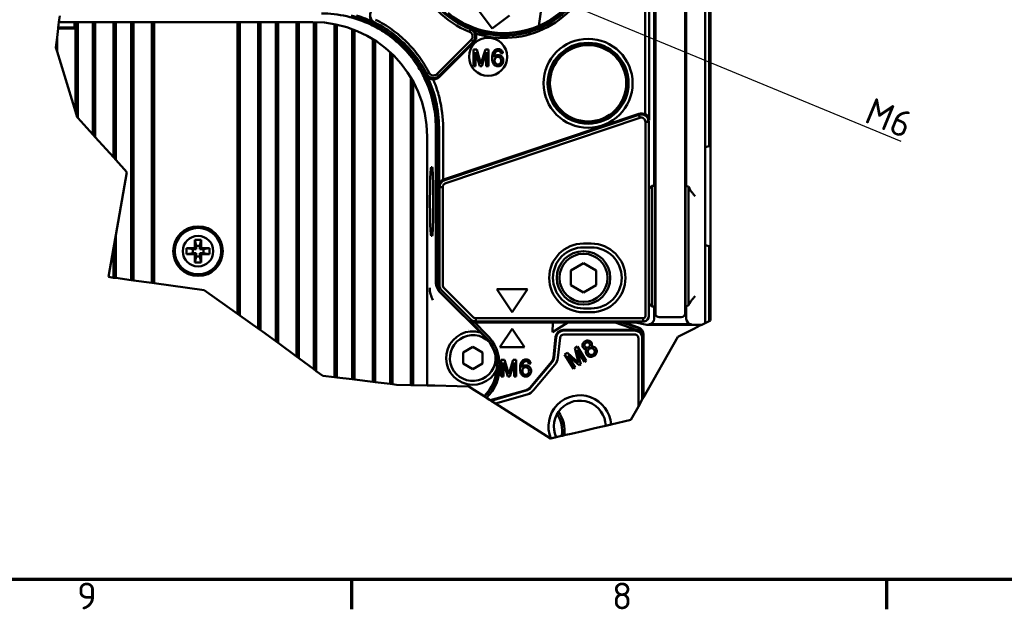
# Model space of a CAD drawing. Header units: millimetres. Extents: x 0 to 5104, y -184 to 1188.
# Tile 10 of 221: x 474 to 732, y 32 to 187. Entities that reach past the tile are written whole.
import ezdxf

# ---------------------------------------------------------------- set-up
doc = ezdxf.new("R2010")
doc.units = ezdxf.units.MM
doc.header["$LTSCALE"] = 2
doc.layers.get('0').update_dxf_attribs({"lineweight": 25})
for name, color, linetype, lineweight in [('Bemaßung (ISO)', 7, 'Continuous', 25), ('Bruchlinie (ISO)', 7, 'Continuous', 50), ('Rahmen (ISO)', 7, 'Continuous', 70), ('Sichtbar (ISO)', 7, 'Continuous', 50)]:
    doc.layers.add(name, color=color, linetype=linetype, lineweight=lineweight)
doc.styles.add('Notiztext (DIN)', font='isocpeur.ttf')
doc.dimstyles.new('Standard (DIN)', dxfattribs={"dimscale": 2, "dimtxt": 3.5, "dimasz": 2.5, "dimexe": 2, "dimexo": 0.5, "dimgap": 0.5, "dimtad": 1, "dimrnd": 1e-08, "dimtxsty": 'Notiztext (DIN)', "dimcen": 0.09, "dimdle": 10, "dimclrd": 256, "dimclre": 256, "dimclrt": 256, "dimadec": 0, "dimazin": 0, "dimtfac": 1, "dimtmove": 0, "dimatfit": 3, "dimfxl": 1, "dimtolj": 1, "dimtzin": 0, "dimlwd": -1, "dimlwe": -1, "dimarcsym": 0})

# ---------------------------------------------------------------- blocks, each defined once
blk = doc.blocks.new('Ränder Vorgaberahmen')
at = {"layer": 'Rahmen (ISO)'}
for p, q in [((280.33, 20), (280.33, 16.1)), ((350.42, 20), (350.42, 16.1))]:
    blk.add_line(p, q, dxfattribs=at)
at = {"layer": 'Rahmen (ISO)', "flags": 128}
blk.add_lwpolyline([(20, 20), (20, 574), (821, 574), (821, 20), (20, 20)], dxfattribs=at)
at = {"layer": 'Rahmen (ISO)', "char_height": 3.5, "attachment_point": 7, "style": 'Notiztext (DIN)'}
for s, insert in [('9', (244.37, 16.1)), ('8', (314.45, 16.1))]:
    blk.add_mtext(s, dxfattribs=dict(at, insert=insert))
blk = doc.blocks.new('*D45')
at = {"layer": 'Bemaßung (ISO)', "transparency": 16777216}
for p, q in [((599.28, 198.31), (599.64, 198.31)), ((599.46, 198.13), (599.46, 198.49)), ((704.65, 154.8), (609.25, 194.26))]:
    blk.add_line(p, q, dxfattribs=at)
blk.add_solid([(609.57, 195.03), (608.93, 193.49), (604.63, 196.17)], dxfattribs=at)
at = {"layer": 'Defpoints', "color": 0, "transparency": 16777216}
for p in [(594.28, 200.45), (604.63, 196.17)]:
    blk.add_point(p, dxfattribs=at)
at = {"layer": 'Bemaßung (ISO)', "transparency": 16777216, "insert": (693.2, 168.2), "char_height": 7, "attachment_point": 1, "rotation": 337.5286, "style": 'Notiztext (DIN)'}
blk.add_mtext('\\A1; \\fISOCPEUR|b0|i0;{\\H7.0000;M6}', dxfattribs=at)

msp = doc.modelspace()

# ---------------------------------------------------------------- linework, layer by layer
at = {"layer": 'Bruchlinie (ISO)'}
for p, q in [((483.805, 184.654), (483.983, 186.11)), ((483.983, 186.11), (484.056, 186.7)), ((484.178, 187.7), (484.056, 186.7)), ((483.489, 182.065), (483.78, 184.444)), ((483.78, 184.444), (483.793, 184.549)), ((483.793, 184.549), (483.805, 184.654)), ((483.164, 179.41), (483.489, 182.065)), ((483.489, 178.351), (483.164, 179.41)), ((488.289, 162.685), (483.489, 178.351)), ((488.759, 161.15), (488.289, 162.685)), ((488.889, 161.007), (488.759, 161.15)), ((492.889, 156.607), (488.889, 161.007)), ((493.489, 155.947), (492.889, 156.607)), ((498.289, 150.668), (493.489, 155.947)), ((498.889, 150.008), (498.289, 150.668)), ((501.809, 146.796), (498.889, 150.008)), ((498.889, 130.224), (501.809, 146.796)), ((498.289, 126.818), (498.889, 130.224)), ((496.964, 119.298), (498.289, 126.818)), ((498.289, 119.115), (496.964, 119.298)), ((498.889, 119.032), (498.289, 119.115)), ((502.889, 118.48), (498.889, 119.032)), ((503.489, 118.397), (502.889, 118.48)), ((508.289, 117.735), (503.489, 118.397)), ((508.889, 117.652), (508.289, 117.735)), ((521.99, 115.844), (508.889, 117.652)), ((530.798, 109.609), (521.99, 115.844)), ((531.398, 109.184), (530.798, 109.609)), ((536.198, 105.787), (531.398, 109.184)), ((536.798, 105.362), (536.198, 105.787)), ((646.461, 103.819), (650.464, 105.811)), ((651.107, 106.131), (650.464, 105.811)), ((651.926, 106.539), (651.107, 106.131)), ((652.436, 106.792), (651.926, 106.539)), ((653.319, 107.232), (652.436, 106.792)), ((654.319, 107.73), (653.319, 107.232)), ((654.719, 107.929), (654.319, 107.73)), ((537.346, 104.974), (536.798, 105.362)), ((540.798, 102.439), (537.346, 104.974)), ((646.094, 103.636), (637.138, 87.744)), ((646.461, 103.819), (646.094, 103.636)), ((541.398, 101.998), (540.798, 102.439)), ((546.198, 98.473), (541.398, 101.998)), ((546.798, 98.032), (546.198, 98.473)), ((550.798, 95.095), (546.798, 98.032)), ((551.398, 94.654), (550.798, 95.095)), ((553.09, 93.411), (551.398, 94.654)), ((556.198, 93.035), (553.09, 93.411)), ((556.798, 92.962), (556.198, 93.035)), ((560.798, 92.478), (556.798, 92.962)), ((561.398, 92.405), (560.798, 92.478)), ((566.198, 91.824), (561.398, 92.405)), ((566.798, 91.751), (566.198, 91.824)), ((570.798, 91.267), (566.798, 91.751)), ((571.398, 91.194), (570.798, 91.267)), ((572.394, 91.073), (571.398, 91.194)), ((576.198, 90.975), (572.394, 91.073)), ((576.798, 90.96), (576.198, 90.975)), ((580.464, 90.865), (576.798, 90.96)), ((581.035, 90.85), (580.464, 90.865)), ((581.035, 90.85), (582.434, 90.814)), ((588.34, 90.662), (582.434, 90.814)), ((591.334, 90.584), (588.34, 90.662)), ((592.846, 89.623), (591.334, 90.584)), ((595.363, 88.023), (592.846, 89.623)), ((637.138, 87.744), (636.813, 87.168)), ((597.003, 86.981), (596.025, 87.602)), ((597.184, 86.866), (597.003, 86.981)), ((598.332, 86.137), (597.184, 86.866)), ((612.761, 76.966), (598.332, 86.137)), ((635.796, 85.363), (633.797, 81.817)), ((636.813, 87.168), (635.796, 85.363)), ((624.363, 79.641), (626.362, 80.102)), ((627.241, 80.305), (626.362, 80.102)), ((633.797, 81.817), (628.627, 80.625)), ((615.68, 77.639), (614.241, 77.307)), ((616.375, 77.799), (616.338, 77.791)), ((616.773, 77.891), (616.375, 77.799)), ((616.773, 77.891), (618.187, 78.217)), ((621.271, 78.928), (618.187, 78.217)), ((622.978, 79.322), (621.271, 78.928)), ((624.363, 79.641), (622.978, 79.322)), ((612.855, 76.988), (612.761, 76.966))]:
    msp.add_line(p, q, dxfattribs=at)
for points, weights in [([(595.497, 87.938), (595.429, 87.981), (595.363, 88.023)], [1, 1.00002541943, 1]), ([(596.025, 87.602), (595.754, 87.775), (595.497, 87.938)], [1, 1.00037365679, 1]), ([(628.627, 80.625), (627.869, 80.45), (627.241, 80.305)], [1, 1.00452697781, 1]), ([(616.338, 77.791), (615.996, 77.712), (615.68, 77.639)], [1, 1.00095940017, 1]), ([(614.241, 77.307), (613.613, 77.163), (612.855, 76.988)], [1, 1.00452697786, 1])]:
    msp.add_rational_spline(points, weights, degree=2, dxfattribs=at)
at = {"layer": 'Sichtbar (ISO)'}
for p, q in [((654.719, 258.365), (654.719, 107.929)), ((640.241, 240.776), (640.241, 112.768)), ((648.041, 112.768), (648.041, 240.776)), ((653.319, 111.527), (653.319, 240.353)), ((609.701, 185.115), (615.23, 223.967)), ((639.918, 143.22), (639.918, 207.344)), ((648.341, 207.568), (648.341, 143.196)), ((638.607, 203.952), (638.607, 160.373)), ((637.555, 161.925), (637.555, 202.374)), ((654.319, 193.012), (654.319, 157.518)), ((597.486, 184.451), (594.089, 188.975)), ((483.983, 186.11), (550.483, 186.11)), ((488.079, 186.11), (488.079, 184.654)), ((488.289, 186.11), (488.289, 184.444)), ((488.889, 161.007), (488.889, 186.11)), ((492.889, 186.11), (492.889, 156.607)), ((493.489, 186.11), (493.489, 155.947)), ((498.289, 150.668), (498.289, 186.11)), ((498.889, 150.008), (498.889, 186.11)), ((502.889, 186.11), (502.889, 118.48)), ((503.489, 186.11), (503.489, 118.397)), ((508.289, 186.11), (508.289, 117.735)), ((508.889, 186.11), (508.889, 117.652)), ((530.798, 109.609), (530.798, 186.11)), ((531.398, 109.184), (531.398, 186.11)), ((536.198, 186.11), (536.198, 105.787)), ((536.798, 186.11), (536.798, 105.362)), ((540.798, 102.439), (540.798, 186.11)), ((541.398, 101.998), (541.398, 186.11)), ((546.198, 186.11), (546.198, 98.473)), ((546.798, 186.11), (546.798, 98.032)), ((550.798, 95.095), (550.798, 186.109)), ((551.398, 94.654), (551.398, 186.097)), ((602.009, 187.848), (597.486, 184.451)), ((488.289, 184.444), (483.78, 184.444)), ((483.793, 184.549), (488.184, 184.549)), ((488.079, 184.654), (483.805, 184.654)), ((488.184, 184.549), (488.079, 184.654)), ((488.184, 184.549), (488.289, 184.444)), ((488.289, 162.685), (488.289, 184.444)), ((556.198, 185.561), (556.198, 93.035)), ((556.798, 185.438), (556.798, 92.962)), ((560.798, 92.478), (560.798, 184.282)), ((561.398, 92.405), (561.398, 184.055)), ((591.786, 184.226), (591.52, 183.562)), ((483.489, 182.065), (483.489, 178.351)), ((566.198, 181.665), (566.198, 91.824)), ((566.798, 181.286), (566.798, 91.751)), ((583.003, 172.483), (591.978, 181.458)), ((592.476, 180.96), (583.5, 171.985)), ((583.563, 171.696), (592.728, 180.861)), ((591.978, 181.458), (592.476, 180.96)), ((570.798, 91.267), (570.798, 178.183)), ((592.571, 174.531), (592.571, 178.931)), ((592.571, 178.931), (593.447, 178.931)), ((594.274, 174.531), (593.13, 178.214)), ((593.13, 178.214), (593.13, 174.531)), ((593.447, 178.931), (594.525, 175.165)), ((594.525, 175.165), (595.722, 178.931)), ((595.946, 178.214), (594.798, 174.531)), ((595.722, 178.931), (596.505, 178.931)), ((595.946, 174.531), (595.946, 178.214)), ((596.505, 178.931), (596.505, 174.531)), ((571.398, 91.194), (571.398, 177.615)), ((600.315, 177.932), (599.779, 177.888)), ((593.13, 174.531), (592.571, 174.531)), ((594.798, 174.531), (594.274, 174.531)), ((596.505, 174.531), (595.946, 174.531)), ((576.198, 171.549), (576.198, 90.975)), ((576.798, 170.501), (576.798, 90.96)), ((580.958, 172.827), (580.321, 172.502)), ((583.003, 172.483), (583.5, 171.985)), ((635.941, 162.085), (584.976, 144.905)), ((585.044, 144.686), (635.873, 161.821)), ((636.141, 161.027), (585.312, 143.892)), ((635.873, 161.821), (636.141, 161.027)), ((582.724, 118.028), (582.724, 158.388)), ((583.191, 116.837), (583.191, 158.336)), ((583.568, 143.166), (583.568, 158.477)), ((584.621, 158.477), (584.621, 144.744)), ((637.643, 109.034), (637.643, 159.926)), ((638.492, 159.926), (637.643, 159.926)), ((638.492, 159.926), (638.492, 109.034)), ((654.319, 155.589), (654.319, 157.518)), ((580.464, 156.129), (580.464, 90.865)), ((654.319, 155.589), (654.319, 153.596)), ((653.319, 153.297), (654.319, 153.566)), ((654.319, 153.578), (654.319, 153.596)), ((654.319, 153.566), (654.319, 153.578)), ((581.749, 148.065), (581.505, 148.065)), ((583.683, 117.165), (583.683, 142.796)), ((584.533, 142.796), (583.683, 142.796)), ((584.533, 142.796), (584.533, 117.165)), ((639.341, 143.221), (638.602, 142.482)), ((639.341, 143.221), (639.918, 143.22)), ((639.341, 143.221), (639.341, 142.482)), ((639.341, 140.484), (639.341, 142.482)), ((640.141, 142.996), (639.918, 143.22)), ((640.141, 141.683), (640.141, 142.996)), ((648.341, 143.196), (648.141, 142.996)), ((648.141, 142.996), (648.141, 141.683)), ((648.341, 143.196), (648.941, 142.897)), ((648.941, 142.482), (648.941, 142.897)), ((648.941, 142.897), (649.218, 142.482)), ((648.941, 142.482), (648.941, 140.484)), ((638.503, 114.28), (638.503, 140.484)), ((639.341, 140.484), (639.341, 114.28)), ((640.141, 141.683), (640.141, 140.484)), ((640.141, 114.28), (640.141, 140.484)), ((648.141, 140.484), (648.141, 141.683)), ((648.141, 140.484), (648.141, 114.28)), ((648.941, 114.28), (648.941, 140.484)), ((498.889, 119.032), (498.889, 130.224)), ((519.619, 129.065), (519.901, 127.465)), ((519.619, 129.065), (521.219, 129.065)), ((519.619, 126.865), (519.619, 129.065)), ((521.219, 129.065), (520.937, 127.465)), ((521.219, 129.065), (521.219, 126.865)), ((581.505, 130.065), (581.749, 130.065)), ((498.289, 119.115), (498.289, 126.818)), ((517.419, 126.865), (519.619, 126.865)), ((517.419, 126.865), (519.019, 126.583)), ((517.419, 125.265), (517.419, 126.865)), ((519.901, 126.583), (519.019, 126.583)), ((519.019, 126.583), (519.019, 125.547)), ((519.901, 126.583), (519.619, 126.865)), ((519.901, 127.465), (520.937, 127.465)), ((519.901, 126.583), (519.901, 127.465)), ((520.937, 127.465), (520.937, 126.583)), ((521.219, 126.865), (520.937, 126.583)), ((521.819, 126.583), (520.937, 126.583)), ((521.219, 126.865), (523.419, 126.865)), ((523.419, 126.865), (521.819, 126.583)), ((521.819, 125.547), (521.819, 126.583)), ((523.419, 126.865), (523.419, 125.265)), ((621.419, 128.065), (623.419, 128.065)), ((623.419, 127.065), (621.419, 127.065)), ((653.319, 127.658), (654.319, 127.39)), ((654.319, 127.377), (654.319, 127.39)), ((654.319, 127.36), (654.319, 127.377)), ((654.319, 125.367), (654.319, 127.36)), ((517.419, 125.265), (519.019, 125.547)), ((519.619, 125.265), (517.419, 125.265)), ((519.019, 125.547), (519.901, 125.547)), ((519.619, 125.265), (519.901, 125.547)), ((519.619, 123.065), (519.619, 125.265)), ((519.619, 123.065), (519.901, 124.665)), ((519.901, 124.665), (519.901, 125.547)), ((520.937, 124.665), (519.901, 124.665)), ((520.937, 125.547), (520.937, 124.665)), ((520.937, 125.547), (521.819, 125.547)), ((520.937, 125.547), (521.219, 125.265)), ((521.219, 123.065), (520.937, 124.665)), ((521.219, 125.265), (521.219, 123.065)), ((523.419, 125.265), (521.219, 125.265)), ((523.419, 125.265), (521.819, 125.547)), ((654.319, 123.438), (654.319, 125.367)), ((521.219, 123.065), (519.619, 123.065)), ((618.119, 120.97), (621.419, 122.876)), ((621.419, 122.876), (624.719, 120.97)), ((654.319, 123.438), (654.319, 107.73)), ((618.119, 117.16), (618.119, 120.97)), ((624.719, 120.97), (624.719, 117.16)), ((584.869, 116.353), (592.406, 108.822)), ((606.719, 116.104), (598.719, 116.104)), ((598.719, 116.104), (602.719, 110.104)), ((602.719, 110.104), (606.719, 116.104)), ((621.419, 115.255), (618.119, 117.16)), ((624.719, 117.16), (621.419, 115.255)), ((591.231, 107.975), (583.776, 115.424)), ((589.558, 109.538), (583.895, 115.201)), ((591.806, 108.221), (584.269, 115.752)), ((639.341, 112.283), (639.341, 114.28)), ((640.141, 114.28), (640.141, 113.082)), ((648.141, 113.082), (648.141, 114.28)), ((648.941, 114.28), (648.941, 112.283)), ((621.419, 111.065), (623.419, 111.065)), ((639.341, 111.544), (638.602, 112.283)), ((639.341, 112.283), (639.341, 111.544)), ((639.918, 111.544), (639.341, 111.544)), ((639.918, 111.544), (640.141, 111.768)), ((639.918, 108.322), (639.918, 111.544)), ((640.141, 111.768), (640.141, 113.082)), ((640.241, 109.768), (640.241, 112.768)), ((648.041, 112.768), (648.041, 109.768)), ((648.141, 113.082), (648.141, 111.768)), ((648.141, 111.768), (648.341, 111.568)), ((648.941, 111.868), (648.341, 111.568)), ((648.341, 108.323), (648.341, 111.568)), ((649.218, 112.283), (648.941, 111.868)), ((648.941, 111.868), (648.941, 112.283)), ((653.319, 107.528), (653.319, 111.527)), ((593.219, 108.486), (637.094, 108.486)), ((593.219, 107.635), (593.219, 108.486)), ((623.419, 110.065), (621.419, 110.065)), ((637.094, 107.635), (637.094, 108.486)), ((647.041, 108.768), (641.241, 108.768)), ((595.495, 103.72), (591.317, 107.894)), ((595.603, 103.828), (591.892, 107.537)), ((592.903, 107.39), (592.646, 107.39)), ((613.353, 107.39), (592.903, 107.39)), ((592.903, 107.39), (596.035, 104.26)), ((637.094, 107.635), (593.219, 107.635)), ((617.326, 107.39), (613.278, 104.86)), ((613.278, 104.86), (613.353, 107.39)), ((617.326, 107.39), (613.353, 107.39)), ((629.73, 107.39), (617.326, 107.39)), ((635.444, 105.386), (629.73, 107.39)), ((635.072, 107.39), (629.73, 107.39)), ((631.575, 107.39), (635.646, 105.962)), ((632.039, 107.39), (635.8, 106.071)), ((637.977, 106.792), (635.072, 107.39)), ((652.436, 106.792), (637.977, 106.792)), ((638.518, 106.923), (649.741, 106.923)), ((653.319, 107.232), (653.319, 107.528)), ((591.398, 105.455), (591.398, 105.455)), ((602.719, 105.744), (599.466, 100.865)), ((605.971, 100.865), (602.719, 105.744)), ((614.107, 103.63), (613.537, 98.208)), ((613.697, 98.191), (614.252, 103.469)), ((615.264, 103.363), (614.709, 98.085)), ((634.974, 105.42), (616.096, 105.42)), ((616.24, 105.26), (634.813, 105.26)), ((634.813, 104.242), (616.24, 104.242)), ((635.796, 85.363), (635.796, 103.26)), ((636.813, 103.26), (636.813, 87.168)), ((636.984, 104.075), (636.984, 103.431)), ((637.138, 104.184), (637.138, 87.744)), ((589.919, 99.508), (592.419, 100.952)), ((592.419, 100.952), (594.919, 99.508)), ((599.466, 100.865), (605.971, 100.865)), ((619.807, 101.079), (619.143, 100.664)), ((619.143, 100.664), (620.124, 96.836)), ((622.138, 97.348), (619.807, 101.079)), ((589.919, 96.622), (589.919, 99.508)), ((594.919, 99.508), (594.919, 96.622)), ((617.214, 99.458), (616.471, 98.994)), ((616.471, 98.994), (618.803, 95.263)), ((620.124, 96.836), (617.214, 99.458)), ((617.325, 98.682), (620.247, 96.165)), ((619.276, 95.559), (617.325, 98.682)), ((619.713, 100.175), (621.665, 97.051)), ((620.691, 96.443), (619.713, 100.175)), ((592.419, 95.178), (589.919, 96.622)), ((594.919, 96.622), (592.419, 95.178)), ((599.865, 97.599), (599.865, 93.199)), ((600.741, 97.599), (599.865, 97.599)), ((600.424, 96.882), (601.568, 93.199)), ((600.424, 93.199), (600.424, 96.882)), ((601.819, 93.833), (600.741, 97.599)), ((603.016, 97.599), (601.819, 93.833)), ((602.092, 93.199), (603.24, 96.882)), ((603.799, 97.599), (603.016, 97.599)), ((603.24, 96.882), (603.24, 93.199)), ((603.799, 93.199), (603.799, 97.599)), ((607.072, 96.556), (607.609, 96.6)), ((607.433, 90.357), (613.042, 97.042)), ((607.556, 90.254), (613.165, 96.938)), ((613.945, 96.284), (608.336, 89.6)), ((618.803, 95.263), (619.276, 95.559)), ((620.247, 96.165), (620.691, 96.443)), ((621.665, 97.051), (622.138, 97.348)), ((599.865, 93.199), (600.424, 93.199)), ((601.568, 93.199), (602.092, 93.199)), ((603.24, 93.199), (603.799, 93.199)), ((597.003, 86.981), (606.37, 89.667)), ((597.184, 86.866), (606.415, 89.513)), ((606.695, 88.535), (598.332, 86.137))]:
    msp.add_line(p, q, dxfattribs=at)
for centre, radius in [((596.425, 176.998), 5), ((622.619, 170.065), 11.657), ((622.619, 170.065), 10.605), ((622.619, 170.065), 10.49), ((622.619, 170.065), 10), ((520.419, 126.065), 6.5), ((520.419, 126.065), 6.073), ((520.419, 126.065), 4), ((621.419, 119.065), 7), ((621.419, 119.065), 6.3)]:
    msp.add_circle(centre, radius, dxfattribs=at)
for centre, radius, start, end in [((600.586, 206.232), 23, 293.34911, 50.45115), ((600.586, 206.232), 23.5, 249.22094, 20.77906), ((600.586, 206.232), 23.7, 249.01298, 346.73393), ((600.586, 206.232), 24.3, 252.08714, 343.67042), ((600.586, 206.232), 24.415, 201.09458, 248.20431), ((600.586, 206.232), 23.7, 201.09458, 248.20431), ((600.586, 206.232), 23.5, 200.77906, 249.22094), ((600.586, 206.232), 23, 230.45115, 293.34911), ((600.586, 206.232), 23.7, 248.20431, 249.01298), ((593.668, 188), 4, 249.22094, 280.90454), ((600.586, 206.232), 25, 252.46114, 252.46195), ((621.419, 119.065), 9, 90, 270), ((621.419, 119.065), 8, 90, 270), ((623.419, 119.065), 9, 270, 90), ((623.419, 119.065), 8, 270, 90), ((641.241, 109.768), 1, 180, 270), ((647.041, 109.768), 1, 270, 0), ((592.419, 98.065), 7.001, 73.14951, 333.30783), ((592.419, 98.065), 6, 43.72247, 5.00266), ((587.717, 95.936), 11.003, 314.01907, 45.02183), ((587.717, 95.936), 11.157, 314.20898, 45.02183), ((587.717, 95.936), 11.768, 314.91346, 45.02183), ((634.998, 104.106), 1.356, 63.41444, 70.77273), ((611.382, 98.435), 2.168, 320, 354), ((611.382, 98.435), 2.328, 320, 354), ((611.382, 98.435), 3.346, 320, 354), ((605.773, 91.751), 2.168, 286, 320), ((605.773, 91.751), 2.328, 286, 320), ((605.773, 91.751), 3.346, 286, 320), ((620.444, 80.094), 8.2, 3.71083, 202.25925), ((620.444, 80.094), 6.8, 1.77889, 204.19118), ((608.419, 79.065), 7.4, 348.89082, 35.21513), ((608.419, 79.065), 8.021, 350.85966, 37.13131), ((608.419, 79.065), 8.056, 350.96064, 37.21494)]:
    msp.add_arc(centre, radius, start, end, dxfattribs=at)
for centre, major_axis, ratio, start_param, end_param in [((550.446, 156.092), (-21.239, -21.239), 0.9987828, 2.3568035, 3.9263818), ((554.833, 161.231), (23.659, -16.995), 0.9381291, 1.7416891, 1.9122341), ((636.552, 160.148), (0.509, 1.979), 0.9785797, 6.0158366, 6.8502324), ((636.5, 159.944), (1.669, 1.586), 0.8115144, 5.6263079, 6.672714), ((581.505, 139.065), (0, 9), 0.0349208, 0, 3.1415927), ((581.749, 139.065), (0, 9), 0.0349208, 3.1415927, 6.2831853), ((585.676, 142.811), (1.7, -1.485), 0.8390596, 2.7275513, 3.7739575), ((585.623, 142.98), (-0.603, 1.939), 0.9847996, 0.0230847, 0.2183235), ((638.607, 140.484), (0, 2), 0.0524078, 0.0523599, 1.5707963), ((649.214, 140.484), (0, 2), 0.0349208, 5.9527766, 6.2308254), ((585.194, 116.841), (-1.668, -1.111), 0.9980229, 5.6963301, 6.480815), ((585.682, 117.166), (-1.107, 1.665), 0.9996391, 0.9846305, 1.7695753), ((585.427, 117.06), (0.384, -0.932), 0.8662797, 4.2641168, 5.1658878), ((638.607, 114.28), (0, 2), 0.0524078, 1.5707963, 3.0892328), ((649.214, 114.28), (0, 2), 0.0349208, 3.1939525, 3.4720014), ((593.115, 109.379), (0.935, -0.38), 0.8647281, 4.2536623, 5.1559966), ((592.65, 109.39), (-1.843, -0.789), 0.9977948, 0.3804147, 1.1653941), ((635.137, 104.184), (-1.632, -1.157), 0.9997712, 2.5249309, 3.7582544), ((638.516, 108.324), (1.255, -0.627), 0.9982883, 5.1764476, 6.745874), ((649.742, 108.324), (-1.121, -0.841), 0.9990488, 5.6402262, 7.210109), ((616.096, 103.42), (-1.339, 1.487), 0.9997243, 5.5502841, 7.0160865), ((634.973, 103.42), (1.415, 1.415), 0.9996955, 0.4646009, 0.7852459), ((634.949, 103.395), (1.88, 0.798), 0.9756194, 5.8905624, 6.2193706)]:
    msp.add_ellipse(centre, major_axis=major_axis, ratio=ratio, start_param=start_param, end_param=end_param, dxfattribs=at)
for points, knots in [([(582.724, 158.388), (582.724, 160.618), (582.475, 162.841), (581.49, 167.191), (580.757, 169.304), (579.157, 172.654), (578.419, 173.944), (576.518, 176.759), (575.298, 178.238), (572.592, 180.944), (571.112, 182.164), (568.297, 184.065), (567.008, 184.803), (563.658, 186.403), (561.545, 187.136), (557.195, 188.122), (554.972, 188.37), (552.742, 188.37)], [0, 0, 0, 0, 0.3344992, 0.3344992, 0.6689698, 0.6689698, 0.8915104, 0.8915104, 1.1785811, 1.1785811, 1.4656518, 1.4656518, 1.6881924, 1.6881924, 2.0226629, 2.0226629, 2.3571622, 2.3571622, 2.3571622, 2.3571622]), ([(566.609, 186.085), (566.337, 186.228), (566.09, 186.432), (565.901, 186.685), (565.713, 186.939), (565.566, 187.349), (565.531, 187.562), (565.491, 187.808), (565.485, 188.133), (565.603, 188.495), (565.689, 188.761), (565.844, 189.047), (566.092, 189.295)], [0.00000146, 0.00000146, 0.00000146, 0.00000146, 0.25, 0.25, 0.25, 0.5, 0.5, 0.5, 0.78834762, 0.78834762, 0.78834762, 0.99999999, 0.99999999, 0.99999999, 0.99999999]), ([(560.564, 187.837), (563.792, 186.987), (566.863, 185.6), (572.42, 181.905), (574.889, 179.609), (578.956, 174.305), (580.534, 171.329), (582.663, 165), (583.205, 161.675), (583.191, 158.336)], [0.0000156, 0.0000156, 0.0000156, 0.0000156, 0.5006802, 0.5006802, 1.0011621, 1.0011621, 1.5009677, 1.5009677, 2.0007323, 2.0007323, 2.0007323, 2.0007323]), ([(565.462, 187.652), (565.469, 187.513), (565.49, 187.372), (565.57, 187.071), (565.634, 186.909), (565.813, 186.599), (565.925, 186.452), (566.142, 186.246), (566.226, 186.179), (566.352, 186.095), (566.388, 186.073), (566.442, 186.042), (566.459, 186.032), (566.493, 186.014), (566.508, 186.006), (566.521, 185.994)], [0, 0, 0, 0, 0.02723761, 0.02723761, 0.05827088, 0.05827088, 0.08857363, 0.08857363, 0.1052118, 0.1052118, 0.11153076, 0.11153076, 0.11460447, 0.11460447, 0.11720453, 0.11720453, 0.11720453, 0.11720453]), ([(580.318, 172.501), (579.47, 174.167), (578.468, 175.762), (577.32, 177.259), (574.465, 180.981), (570.775, 184.002), (566.609, 186.085)], [0, 0, 0, 0, 0.2868413, 0.2868413, 0.2868413, 1, 1, 1, 1]), ([(566.931, 186.729), (568.435, 185.979), (569.873, 185.112), (571.236, 184.134), (571.915, 183.648), (572.577, 183.132), (573.219, 182.589), (573.861, 182.046), (574.485, 181.474), (575.081, 180.883), (576.273, 179.699), (577.356, 178.435), (578.334, 177.095), (579.318, 175.747), (580.194, 174.324), (580.958, 172.827)], [0, 0, 0, 0, 0.2504309, 0.2504309, 0.2504309, 0.375115, 0.375115, 0.375115, 0.4996719, 0.4996719, 0.4996719, 0.7490748, 0.7490748, 0.7490748, 1, 1, 1, 1]), ([(591.978, 181.458), (592.129, 181.609), (592.24, 181.798), (592.299, 182.001), (592.358, 182.206), (592.364, 182.425), (592.318, 182.631), (592.271, 182.839), (592.172, 183.034), (592.034, 183.195), (591.985, 183.252), (591.931, 183.305), (591.873, 183.353), (591.768, 183.439), (591.651, 183.51), (591.52, 183.562)], [0, 0, 0, 0, 0.2473288, 0.2473288, 0.2473288, 0.49725, 0.49725, 0.49725, 0.748951, 0.748951, 0.748951, 0.8383295, 0.8383295, 0.8383295, 1, 1, 1, 1]), ([(591.786, 184.226), (591.988, 184.145), (592.152, 184.042), (592.28, 183.941), (592.409, 183.841), (592.458, 183.796), (592.574, 183.659), (592.807, 183.386), (592.936, 183.114), (593.007, 182.785), (593.078, 182.46), (593.064, 182.12), (592.973, 181.806), (592.88, 181.486), (592.707, 181.193), (592.476, 180.96)], [0, 0, 0, 0, 0.125, 0.125, 0.125, 0.25, 0.25, 0.25, 0.5, 0.5, 0.5, 0.74772832, 0.74772832, 0.74772832, 1, 1, 1, 1]), ([(593.112, 183.11), (593.072, 183.223), (593.017, 183.336), (592.891, 183.527), (592.826, 183.607), (592.668, 183.768), (592.572, 183.847), (592.351, 183.992), (592.228, 184.054), (592.097, 184.104)], [0.000001, 0.000001, 0.000001, 0.000001, 0.022998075, 0.022998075, 0.040467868, 0.040467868, 0.060172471, 0.060172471, 0.081146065, 0.081146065, 0.081146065, 0.081146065]), ([(593.112, 183.11), (593.198, 182.927), (593.257, 182.732), (593.314, 182.33), (593.311, 182.126), (593.242, 181.714), (593.172, 181.51), (592.979, 181.152), (592.864, 180.997), (592.728, 180.861)], [0.000001, 0.000001, 0.000001, 0.000001, 0.03038185, 0.03038185, 0.06084968, 0.06084968, 0.09304846, 0.09304846, 0.12185025, 0.12185025, 0.12185025, 0.12185025]), ([(600.315, 177.932), (600.29, 178.086), (600.254, 178.221), (600.2, 178.344), (600.132, 178.502), (600.062, 178.598), (599.959, 178.694), (599.86, 178.787), (599.735, 178.863), (599.595, 178.918), (599.472, 178.967), (599.325, 179.003), (599.181, 179.016), (599.038, 179.03), (598.896, 179.024), (598.757, 178.997), (598.611, 178.969), (598.481, 178.922), (598.356, 178.854), (598.228, 178.784), (598.117, 178.695), (598.022, 178.59), (597.932, 178.491), (597.847, 178.364), (597.782, 178.238), (597.672, 178.025), (597.578, 177.724), (597.535, 177.427), (597.518, 177.306), (597.503, 177.148), (597.497, 177.005), (597.491, 176.874), (597.488, 176.727), (597.491, 176.579), (597.496, 176.251), (597.522, 176.007), (597.585, 175.742), (597.674, 175.364), (597.775, 175.18), (597.96, 174.98), (598.061, 174.871), (598.166, 174.79), (598.297, 174.717), (598.423, 174.647), (598.558, 174.595), (598.698, 174.565), (598.84, 174.535), (598.982, 174.527), (599.125, 174.541), (599.267, 174.555), (599.406, 174.59), (599.541, 174.646), (599.677, 174.702), (599.798, 174.775), (599.908, 174.867), (600.022, 174.962), (600.112, 175.07), (600.184, 175.193), (600.253, 175.311), (600.308, 175.449), (600.342, 175.591), (600.374, 175.721), (600.393, 175.87), (600.394, 176.017), (600.396, 176.166), (600.382, 176.305), (600.349, 176.442), (600.313, 176.595), (600.264, 176.717), (600.19, 176.84), (600.114, 176.966), (600.023, 177.071), (599.911, 177.166), (599.798, 177.261), (599.677, 177.333), (599.543, 177.383), (599.408, 177.433), (599.269, 177.46), (599.121, 177.463), (598.97, 177.467), (598.831, 177.445), (598.699, 177.399), (598.567, 177.352), (598.439, 177.278), (598.326, 177.186), (598.232, 177.11), (598.122, 176.997), (598.027, 176.876)], [0, 0, 0, 0, 0.0302994, 0.0302994, 0.0302994, 0.0625805, 0.0625805, 0.0625805, 0.094247, 0.094247, 0.094247, 0.1250206, 0.1250206, 0.1250206, 0.1560755, 0.1560755, 0.1560755, 0.1874269, 0.1874269, 0.1874269, 0.2191048, 0.2191048, 0.2191048, 0.2510715, 0.2510715, 0.2510715, 0.3137067, 0.3137067, 0.3137067, 0.3441522, 0.3441522, 0.3441522, 0.3742706, 0.3742706, 0.3742706, 0.4345359, 0.4345359, 0.4345359, 0.4992736, 0.4992736, 0.4992736, 0.5313341, 0.5313341, 0.5313341, 0.5624888, 0.5624888, 0.5624888, 0.5937792, 0.5937792, 0.5937792, 0.6249414, 0.6249414, 0.6249414, 0.6561157, 0.6561157, 0.6561157, 0.6877287, 0.6877287, 0.6877287, 0.7191354, 0.7191354, 0.7191354, 0.7499257, 0.7499257, 0.7499257, 0.7808068, 0.7808068, 0.7808068, 0.8123254, 0.8123254, 0.8123254, 0.8436715, 0.8436715, 0.8436715, 0.8749617, 0.8749617, 0.8749617, 0.9061589, 0.9061589, 0.9061589, 0.9375961, 0.9375961, 0.9375961, 0.9695294, 0.9695294, 0.9695294, 1, 1, 1, 1]), ([(599.779, 177.888), (599.75, 178.044), (599.707, 178.172), (599.639, 178.275), (599.554, 178.406), (599.458, 178.475), (599.316, 178.529), (599.254, 178.553), (599.183, 178.57), (599.114, 178.577), (599.041, 178.585), (598.974, 178.583), (598.907, 178.572), (598.775, 178.549), (598.648, 178.488), (598.534, 178.396), (598.432, 178.314), (598.336, 178.198), (598.268, 178.079), (598.212, 177.979), (598.154, 177.836), (598.115, 177.695), (598.041, 177.426), (598.008, 177.14), (598.027, 176.876)], [0, 0, 0, 0, 0.121553, 0.121553, 0.121553, 0.2508789, 0.2508789, 0.2508789, 0.3122464, 0.3122464, 0.3122464, 0.3751801, 0.3751801, 0.3751801, 0.5022376, 0.5022376, 0.5022376, 0.6282353, 0.6282353, 0.6282353, 0.7516351, 0.7516351, 0.7516351, 1, 1, 1, 1]), ([(598.925, 176.986), (598.805, 176.979), (598.691, 176.946), (598.585, 176.888), (598.482, 176.832), (598.389, 176.754), (598.314, 176.661), (598.168, 176.48), (598.098, 176.251), (598.11, 175.996), (598.115, 175.885), (598.136, 175.762), (598.171, 175.647), (598.21, 175.522), (598.259, 175.422), (598.327, 175.328), (598.401, 175.228), (598.483, 175.154), (598.589, 175.091), (598.7, 175.024), (598.808, 174.989), (598.925, 174.98)], [0, 0, 0, 0, 0.1254718, 0.1254718, 0.1254718, 0.2508748, 0.2508748, 0.2508748, 0.50272, 0.50272, 0.50272, 0.6239254, 0.6239254, 0.6239254, 0.7485814, 0.7485814, 0.7485814, 0.8740831, 0.8740831, 0.8740831, 1, 1, 1, 1]), ([(598.925, 174.98), (599.051, 174.97), (599.177, 174.992), (599.303, 175.046), (599.426, 175.099), (599.532, 175.176), (599.612, 175.27), (599.688, 175.358), (599.75, 175.479), (599.788, 175.609), (599.821, 175.724), (599.843, 175.859), (599.846, 175.989), (599.848, 176.125), (599.833, 176.247), (599.795, 176.369), (599.753, 176.506), (599.697, 176.609), (599.614, 176.707), (599.528, 176.808), (599.426, 176.88), (599.303, 176.929), (599.186, 176.976), (599.057, 176.996), (598.925, 176.986)], [0, 0, 0, 0, 0.125374, 0.125374, 0.125374, 0.2513779, 0.2513779, 0.2513779, 0.3771753, 0.3771753, 0.3771753, 0.4993244, 0.4993244, 0.4993244, 0.6230711, 0.6230711, 0.6230711, 0.7492309, 0.7492309, 0.7492309, 0.8756636, 0.8756636, 0.8756636, 1, 1, 1, 1]), ([(583.5, 171.985), (583.285, 171.772), (583.002, 171.598), (582.702, 171.504), (582.372, 171.4), (582.034, 171.395), (581.772, 171.439), (581.498, 171.485), (581.197, 171.596), (580.919, 171.801), (580.689, 171.971), (580.474, 172.206), (580.318, 172.501)], [0, 0, 0, 0, 0.2382686, 0.2382686, 0.2382686, 0.5, 0.5, 0.5, 0.77323434, 0.77323434, 0.77323434, 0.9999986, 0.9999986, 0.9999986, 0.9999986]), ([(583.568, 158.477), (583.568, 160.828), (583.294, 163.174), (582.692, 165.747), (582.622, 166.031), (582.025, 168.291), (581.308, 170.214), (580.41, 172.052)], [0, 0, 0, 0, 0.35258044, 0.35258044, 0.39642173, 0.39642173, 0.70337651, 0.70337651, 0.70337651, 0.70337651]), ([(580.41, 172.052), (580.455, 171.962), (580.506, 171.876), (580.618, 171.718), (580.678, 171.646), (580.864, 171.458), (580.997, 171.362), (581.284, 171.213), (581.436, 171.165), (581.726, 171.117), (581.864, 171.114), (581.998, 171.126)], [-0.1131032, -0.1131032, -0.1131032, -0.1131032, -0.09803961, -0.09803961, -0.08350879, -0.08350879, -0.05625799, -0.05625799, -0.02714678, -0.02714678, 0, 0, 0, 0]), ([(580.958, 172.827), (581.05, 172.646), (581.183, 172.488), (581.343, 172.368), (581.505, 172.247), (581.694, 172.165), (581.892, 172.131), (582.091, 172.096), (582.298, 172.11), (582.49, 172.171), (582.594, 172.204), (582.693, 172.25), (582.784, 172.308), (582.862, 172.357), (582.935, 172.416), (583.003, 172.483)], [0, 0, 0, 0, 0.2479262, 0.2479262, 0.2479262, 0.4978247, 0.4978247, 0.4978247, 0.7491232, 0.7491232, 0.7491232, 0.8847665, 0.8847665, 0.8847665, 1, 1, 1, 1]), ([(583.563, 171.696), (583.466, 171.599), (583.359, 171.512), (583.119, 171.356), (582.984, 171.288), (582.711, 171.189), (582.574, 171.155), (582.289, 171.117), (582.143, 171.113), (581.998, 171.126)], [0, 0, 0, 0, 0.02061804, 0.02061804, 0.043048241, 0.043048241, 0.064232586, 0.064232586, 0.086113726, 0.086113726, 0.086113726, 0.086113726]), ([(581.998, 171.126), (582.184, 170.697), (582.361, 170.263), (582.529, 169.823), (582.993, 168.606), (583.38, 167.369), (583.688, 166.124), (584.306, 163.624), (584.62, 161.071), (584.621, 158.477)], [0, 0, 0, 0, 0.10732606, 0.10732606, 0.10732606, 0.40407346, 0.40407346, 0.40407346, 1, 1, 1, 1]), ([(635.873, 161.821), (636.912, 162.162), (638.046, 161.633), (638.398, 160.526), (638.457, 160.34), (638.491, 160.138), (638.492, 159.926)], [0, 0, 0, 0, 0.8561273, 0.8561273, 0.8561273, 1, 1, 1, 1]), ([(637.643, 159.926), (637.643, 160.111), (637.599, 160.294), (637.518, 160.456), (637.436, 160.62), (637.316, 160.762), (637.17, 160.868), (637.024, 160.975), (636.853, 161.046), (636.676, 161.073), (636.498, 161.101), (636.316, 161.086), (636.141, 161.027)], [0, 0, 0, 0, 0.2479028, 0.2479028, 0.2479028, 0.4981346, 0.4981346, 0.4981346, 0.7495076, 0.7495076, 0.7495076, 1, 1, 1, 1]), ([(585.312, 143.892), (585.082, 143.815), (584.885, 143.665), (584.748, 143.472), (584.61, 143.278), (584.532, 143.041), (584.533, 142.796)], [0, 0, 0, 0, 0.4982909, 0.4982909, 0.4982909, 1, 1, 1, 1]), ([(650.636, 140.484), (650.457, 140.699), (650.261, 140.932), (649.893, 141.381), (649.72, 141.597), (649.489, 141.907), (649.399, 142.034), (649.278, 142.239), (649.243, 142.32), (649.237, 142.376)], [0, 0, 0, 0, 0.04194307, 0.04194307, 0.08388614, 0.08388614, 0.11228337, 0.11228337, 0.13811937, 0.13811937, 0.13811937, 0.13811937]), ([(649.237, 112.388), (649.243, 112.445), (649.278, 112.525), (649.399, 112.73), (649.489, 112.857), (649.72, 113.168), (649.893, 113.384), (650.261, 113.833), (650.457, 114.066), (650.636, 114.28)], [-0.13811937, -0.13811937, -0.13811937, -0.13811937, -0.11228337, -0.11228337, -0.08388614, -0.08388614, -0.04194307, -0.04194307, 0, 0, 0, 0]), ([(637.094, 108.486), (637.236, 108.485), (637.379, 108.544), (637.482, 108.646), (637.583, 108.747), (637.643, 108.89), (637.643, 109.034)], [0, 0, 0, 0, 0.5029035, 0.5029035, 0.5029035, 1, 1, 1, 1]), ([(638.492, 109.034), (638.492, 108.434), (638.024, 107.772), (637.324, 107.654), (637.249, 107.642), (637.171, 107.635), (637.094, 107.635)], [0, 0, 0, 0, 0.9026459, 0.9026459, 0.9026459, 1, 1, 1, 1]), ([(614.252, 103.469), (614.346, 104.363), (615.113, 105.14), (616.005, 105.246), (616.083, 105.255), (616.162, 105.26), (616.24, 105.26)], [0, 0, 0, 0, 0.9196201, 0.9196201, 0.9196201, 1, 1, 1, 1]), ([(616.24, 104.242), (616.002, 104.243), (615.763, 104.152), (615.583, 103.99), (615.406, 103.83), (615.288, 103.603), (615.264, 103.363)], [0, 0, 0, 0, 0.5028967, 0.5028967, 0.5028967, 1, 1, 1, 1]), ([(634.813, 105.26), (635.714, 105.26), (636.568, 104.575), (636.765, 103.696), (636.797, 103.553), (636.813, 103.406), (636.813, 103.26)], [0, 0, 0, 0, 0.8600538, 0.8600538, 0.8600538, 1, 1, 1, 1]), ([(635.796, 103.26), (635.797, 103.515), (635.691, 103.771), (635.508, 103.955), (635.327, 104.136), (635.072, 104.243), (634.813, 104.242)], [0, 0, 0, 0, 0.5029036, 0.5029036, 0.5029036, 1, 1, 1, 1]), ([(636.875, 104.075), (636.825, 104.218), (636.758, 104.356), (636.596, 104.612), (636.501, 104.731), (636.286, 104.943), (636.167, 105.036), (635.903, 105.2), (635.757, 105.268), (635.604, 105.318)], [0, 0, 0, 0, 0.023995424, 0.023995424, 0.047734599, 0.047734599, 0.071168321, 0.071168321, 0.09558827, 0.09558827, 0.09558827, 0.09558827]), ([(623.393, 101.037), (623.479, 101.148), (623.541, 101.258), (623.579, 101.373), (623.623, 101.506), (623.631, 101.622), (623.612, 101.754), (623.594, 101.877), (623.55, 102.003), (623.484, 102.117), (623.42, 102.23), (623.336, 102.329), (623.236, 102.41), (623.037, 102.572), (622.792, 102.644), (622.514, 102.63), (622.395, 102.624), (622.258, 102.599), (622.137, 102.56), (622.017, 102.522), (621.897, 102.468), (621.787, 102.4), (621.674, 102.332), (621.576, 102.255), (621.485, 102.163), (621.388, 102.065), (621.317, 101.968), (621.258, 101.854), (621.17, 101.687), (621.136, 101.532), (621.14, 101.358), (621.142, 101.273), (621.154, 101.188), (621.177, 101.103), (621.211, 100.978), (621.264, 100.862), (621.339, 100.755), (621.418, 100.643), (621.506, 100.557), (621.614, 100.486), (621.73, 100.411), (621.848, 100.371), (621.975, 100.358), (622.083, 100.348), (622.221, 100.358), (622.359, 100.391)], [0, 0, 0, 0, 0.0613629, 0.0613629, 0.0613629, 0.1254275, 0.1254275, 0.1254275, 0.1876883, 0.1876883, 0.1876883, 0.2501665, 0.2501665, 0.2501665, 0.3767246, 0.3767246, 0.3767246, 0.4378297, 0.4378297, 0.4378297, 0.4998254, 0.4998254, 0.4998254, 0.5618835, 0.5618835, 0.5618835, 0.6240806, 0.6240806, 0.6240806, 0.708383, 0.708383, 0.708383, 0.7500045, 0.7500045, 0.7500045, 0.8120807, 0.8120807, 0.8120807, 0.8745511, 0.8745511, 0.8745511, 0.9387325, 0.9387325, 0.9387325, 1, 1, 1, 1]), ([(622.043, 102.067), (621.958, 102.018), (621.886, 101.959), (621.828, 101.885), (621.767, 101.807), (621.726, 101.727), (621.7, 101.634), (621.675, 101.543), (621.67, 101.449), (621.684, 101.354), (621.699, 101.26), (621.731, 101.171), (621.782, 101.09), (621.832, 101.009), (621.896, 100.941), (621.975, 100.884), (622.057, 100.826), (622.141, 100.791), (622.233, 100.774), (622.325, 100.758), (622.42, 100.761), (622.515, 100.783), (622.606, 100.804), (622.696, 100.842), (622.775, 100.895)], [0, 0, 0, 0, 0.1241106, 0.1241106, 0.1241106, 0.2500505, 0.2500505, 0.2500505, 0.375179, 0.375179, 0.375179, 0.4999565, 0.4999565, 0.4999565, 0.6244589, 0.6244589, 0.6244589, 0.7502239, 0.7502239, 0.7502239, 0.8757919, 0.8757919, 0.8757919, 1, 1, 1, 1]), ([(622.359, 100.391), (622.248, 100.262), (622.164, 100.135), (622.107, 100), (622.036, 99.833), (622.018, 99.701), (622.032, 99.545), (622.044, 99.4), (622.092, 99.246), (622.167, 99.102), (622.236, 98.971), (622.333, 98.841), (622.446, 98.732), (622.562, 98.622), (622.688, 98.536), (622.829, 98.472), (622.976, 98.405), (623.123, 98.37), (623.278, 98.364), (623.426, 98.357), (623.585, 98.378), (623.738, 98.422), (623.879, 98.464), (624.028, 98.529), (624.162, 98.612), (624.296, 98.694), (624.415, 98.791), (624.522, 98.904), (624.636, 99.027), (624.718, 99.148), (624.782, 99.288), (624.85, 99.434), (624.885, 99.58), (624.894, 99.737), (624.902, 99.891), (624.884, 100.046), (624.839, 100.198), (624.794, 100.349), (624.727, 100.486), (624.633, 100.612), (624.534, 100.746), (624.426, 100.846), (624.294, 100.926), (624.156, 101.01), (624.01, 101.056), (623.855, 101.071), (623.725, 101.084), (623.557, 101.072), (623.393, 101.037)], [0, 0, 0, 0, 0.060878, 0.060878, 0.060878, 0.1254236, 0.1254236, 0.1254236, 0.1882782, 0.1882782, 0.1882782, 0.2498841, 0.2498841, 0.2498841, 0.3121989, 0.3121989, 0.3121989, 0.3753938, 0.3753938, 0.3753938, 0.4381512, 0.4381512, 0.4381512, 0.500032, 0.500032, 0.500032, 0.5618599, 0.5618599, 0.5618599, 0.6246025, 0.6246025, 0.6246025, 0.6876204, 0.6876204, 0.6876204, 0.7499622, 0.7499622, 0.7499622, 0.8120044, 0.8120044, 0.8120044, 0.8747615, 0.8747615, 0.8747615, 0.9388159, 0.9388159, 0.9388159, 1, 1, 1, 1]), ([(622.775, 100.895), (622.852, 100.945), (622.917, 101.006), (622.972, 101.08), (623.031, 101.16), (623.068, 101.238), (623.09, 101.325), (623.111, 101.412), (623.112, 101.502), (623.094, 101.595), (623.078, 101.681), (623.044, 101.769), (622.995, 101.848), (622.946, 101.927), (622.886, 101.994), (622.813, 102.049), (622.734, 102.109), (622.656, 102.145), (622.568, 102.163), (622.483, 102.181), (622.39, 102.18), (622.297, 102.163), (622.21, 102.146), (622.122, 102.113), (622.043, 102.067)], [0, 0, 0, 0, 0.12393, 0.12393, 0.12393, 0.2499084, 0.2499084, 0.2499084, 0.3759913, 0.3759913, 0.3759913, 0.4999417, 0.4999417, 0.4999417, 0.623836, 0.623836, 0.623836, 0.7503624, 0.7503624, 0.7503624, 0.8761046, 0.8761046, 0.8761046, 1, 1, 1, 1]), ([(623.955, 99.007), (624.051, 99.07), (624.132, 99.148), (624.2, 99.242), (624.272, 99.343), (624.317, 99.444), (624.342, 99.557), (624.366, 99.669), (624.368, 99.785), (624.348, 99.903), (624.327, 100.019), (624.286, 100.128), (624.225, 100.227), (624.164, 100.326), (624.087, 100.411), (623.991, 100.482), (623.893, 100.554), (623.791, 100.603), (623.679, 100.63), (623.569, 100.657), (623.452, 100.66), (623.335, 100.639), (623.222, 100.62), (623.111, 100.578), (623.011, 100.518)], [0, 0, 0, 0, 0.1239765, 0.1239765, 0.1239765, 0.2500429, 0.2500429, 0.2500429, 0.3751582, 0.3751582, 0.3751582, 0.5000173, 0.5000173, 0.5000173, 0.6246789, 0.6246789, 0.6246789, 0.7501683, 0.7501683, 0.7501683, 0.8757665, 0.8757665, 0.8757665, 1, 1, 1, 1]), ([(623.011, 100.518), (622.906, 100.459), (622.815, 100.383), (622.739, 100.287), (622.658, 100.185), (622.608, 100.083), (622.58, 99.969), (622.552, 99.854), (622.55, 99.735), (622.574, 99.613), (622.596, 99.498), (622.64, 99.383), (622.705, 99.281), (622.769, 99.179), (622.849, 99.092), (622.946, 99.019), (623.05, 98.942), (623.154, 98.894), (623.269, 98.868), (623.384, 98.842), (623.503, 98.842), (623.625, 98.868), (623.741, 98.893), (623.854, 98.94), (623.955, 99.007)], [0, 0, 0, 0, 0.1239481, 0.1239481, 0.1239481, 0.2499017, 0.2499017, 0.2499017, 0.3759209, 0.3759209, 0.3759209, 0.5000608, 0.5000608, 0.5000608, 0.6241668, 0.6241668, 0.6241668, 0.7499571, 0.7499571, 0.7499571, 0.8758104, 0.8758104, 0.8758104, 1, 1, 1, 1]), ([(607.609, 96.6), (607.584, 96.754), (607.548, 96.889), (607.494, 97.012), (607.426, 97.17), (607.356, 97.266), (607.253, 97.362), (607.154, 97.455), (607.029, 97.531), (606.889, 97.586), (606.766, 97.635), (606.619, 97.671), (606.475, 97.684), (606.332, 97.698), (606.19, 97.692), (606.05, 97.665), (605.905, 97.637), (605.775, 97.59), (605.65, 97.522), (605.522, 97.452), (605.411, 97.363), (605.316, 97.258), (605.226, 97.159), (605.141, 97.032), (605.076, 96.906), (604.966, 96.693), (604.872, 96.392), (604.829, 96.095), (604.812, 95.974), (604.797, 95.816), (604.791, 95.673), (604.785, 95.541), (604.782, 95.395), (604.784, 95.247), (604.79, 94.919), (604.815, 94.675), (604.879, 94.41), (604.968, 94.032), (605.069, 93.848), (605.254, 93.648), (605.355, 93.539), (605.46, 93.458), (605.591, 93.385), (605.716, 93.315), (605.852, 93.263), (605.992, 93.233), (606.133, 93.203), (606.276, 93.195), (606.419, 93.209), (606.561, 93.223), (606.7, 93.258), (606.835, 93.314), (606.971, 93.37), (607.092, 93.443), (607.201, 93.535), (607.316, 93.63), (607.406, 93.738), (607.478, 93.861), (607.547, 93.978), (607.601, 94.117), (607.636, 94.259), (607.668, 94.389), (607.687, 94.538), (607.688, 94.685), (607.69, 94.834), (607.676, 94.972), (607.643, 95.11), (607.607, 95.263), (607.558, 95.385), (607.484, 95.508), (607.407, 95.633), (607.317, 95.739), (607.205, 95.833), (607.092, 95.929), (606.971, 96.001), (606.837, 96.051), (606.702, 96.101), (606.563, 96.127), (606.415, 96.131), (606.264, 96.135), (606.125, 96.113), (605.993, 96.067), (605.861, 96.02), (605.733, 95.946), (605.62, 95.854), (605.526, 95.778), (605.416, 95.665), (605.321, 95.544)], [0, 0, 0, 0, 0.0302994, 0.0302994, 0.0302994, 0.0625805, 0.0625805, 0.0625805, 0.094247, 0.094247, 0.094247, 0.1250206, 0.1250206, 0.1250206, 0.1560755, 0.1560755, 0.1560755, 0.1874269, 0.1874269, 0.1874269, 0.2191048, 0.2191048, 0.2191048, 0.2510715, 0.2510715, 0.2510715, 0.3137067, 0.3137067, 0.3137067, 0.3441522, 0.3441522, 0.3441522, 0.3742706, 0.3742706, 0.3742706, 0.4345359, 0.4345359, 0.4345359, 0.4992736, 0.4992736, 0.4992736, 0.5313341, 0.5313341, 0.5313341, 0.5624888, 0.5624888, 0.5624888, 0.5937792, 0.5937792, 0.5937792, 0.6249414, 0.6249414, 0.6249414, 0.6561157, 0.6561157, 0.6561157, 0.6877287, 0.6877287, 0.6877287, 0.7191354, 0.7191354, 0.7191354, 0.7499257, 0.7499257, 0.7499257, 0.7808068, 0.7808068, 0.7808068, 0.8123254, 0.8123254, 0.8123254, 0.8436715, 0.8436715, 0.8436715, 0.8749617, 0.8749617, 0.8749617, 0.9061589, 0.9061589, 0.9061589, 0.9375961, 0.9375961, 0.9375961, 0.9695294, 0.9695294, 0.9695294, 1, 1, 1, 1]), ([(607.072, 96.556), (607.044, 96.712), (607, 96.84), (606.933, 96.943), (606.847, 97.074), (606.751, 97.143), (606.61, 97.197), (606.548, 97.221), (606.477, 97.238), (606.408, 97.245), (606.335, 97.253), (606.268, 97.251), (606.201, 97.24), (606.069, 97.217), (605.942, 97.156), (605.828, 97.064), (605.726, 96.982), (605.63, 96.866), (605.562, 96.747), (605.506, 96.647), (605.448, 96.504), (605.409, 96.363), (605.335, 96.094), (605.302, 95.808), (605.321, 95.544)], [0, 0, 0, 0, 0.121553, 0.121553, 0.121553, 0.2508789, 0.2508789, 0.2508789, 0.3122464, 0.3122464, 0.3122464, 0.3751801, 0.3751801, 0.3751801, 0.5022376, 0.5022376, 0.5022376, 0.6282353, 0.6282353, 0.6282353, 0.7516351, 0.7516351, 0.7516351, 1, 1, 1, 1]), ([(606.219, 95.654), (606.099, 95.647), (605.985, 95.614), (605.879, 95.556), (605.776, 95.5), (605.683, 95.422), (605.608, 95.329), (605.462, 95.148), (605.392, 94.919), (605.404, 94.664), (605.409, 94.553), (605.43, 94.43), (605.465, 94.314), (605.504, 94.19), (605.553, 94.089), (605.621, 93.996), (605.695, 93.896), (605.777, 93.822), (605.883, 93.759), (605.994, 93.692), (606.102, 93.657), (606.219, 93.648)], [0, 0, 0, 0, 0.1254718, 0.1254718, 0.1254718, 0.2508748, 0.2508748, 0.2508748, 0.50272, 0.50272, 0.50272, 0.6239254, 0.6239254, 0.6239254, 0.7485814, 0.7485814, 0.7485814, 0.8740831, 0.8740831, 0.8740831, 1, 1, 1, 1]), ([(606.219, 93.648), (606.345, 93.638), (606.471, 93.66), (606.597, 93.714), (606.72, 93.766), (606.825, 93.843), (606.906, 93.938), (606.982, 94.026), (607.044, 94.147), (607.082, 94.277), (607.115, 94.391), (607.137, 94.527), (607.14, 94.657), (607.142, 94.793), (607.127, 94.915), (607.089, 95.037), (607.047, 95.174), (606.991, 95.277), (606.908, 95.374), (606.822, 95.476), (606.72, 95.547), (606.597, 95.597), (606.48, 95.644), (606.351, 95.664), (606.219, 95.654)], [0, 0, 0, 0, 0.125374, 0.125374, 0.125374, 0.2513779, 0.2513779, 0.2513779, 0.3771753, 0.3771753, 0.3771753, 0.4993244, 0.4993244, 0.4993244, 0.6230711, 0.6230711, 0.6230711, 0.7492309, 0.7492309, 0.7492309, 0.8756636, 0.8756636, 0.8756636, 1, 1, 1, 1])]:
    msp.add_open_spline(points, degree=3, knots=knots, dxfattribs=at)
for points in [[(583.683, 142.796), (583.687, 143.746), (584.29, 144.433), (585.044, 144.686)], [(581.116, 116.421), (581.106, 115.32), (581.467, 114.257), (581.941, 113.248)], [(583.895, 115.201), (583.196, 115.9), (582.724, 116.923), (582.724, 118.028)], [(590.168, 109.041), (589.946, 109.188), (589.741, 109.355), (589.558, 109.538)], [(593.219, 107.635), (592.627, 107.635), (592.127, 107.9), (591.806, 108.221)], [(635.646, 105.962), (636.422, 105.69), (636.984, 104.897), (636.984, 104.075)]]:
    msp.add_open_spline(points, degree=3, dxfattribs=at)

# ---------------------------------------------------------------- block references
at = {"xscale": 2, "yscale": 2, "zscale": 2}
msp.add_blockref('Ränder Vorgaberahmen', (0, 0), dxfattribs=at)

# ---------------------------------------------------------------- dimensions: what is measured, and where the dimension line sits
at = {"layer": 'Bemaßung (ISO)'}
dim = msp.add_diameter_dim_2p(p1=(594.284, 200.452), p2=(604.633, 196.171), text=' \\fISOCPEUR|b0|i0;{\\H7.0000;M6}', dimstyle='Standard (DIN)', override={"dimgap": 0.5, "dimdec": 2, "dimlfac": 0.5, "dimtol": 0, "dimlim": 0, "dimtp": 0, "dimtm": 0, "dimtdec": 2, "dimtofl": 0}, dxfattribs=at)
dim.commit()
dim.dimension.update_dxf_attribs({"geometry": '*D45', "text_midpoint": (696.93, 157.995), "dimtype": 163})

doc.saveas('drawing.dxf')
